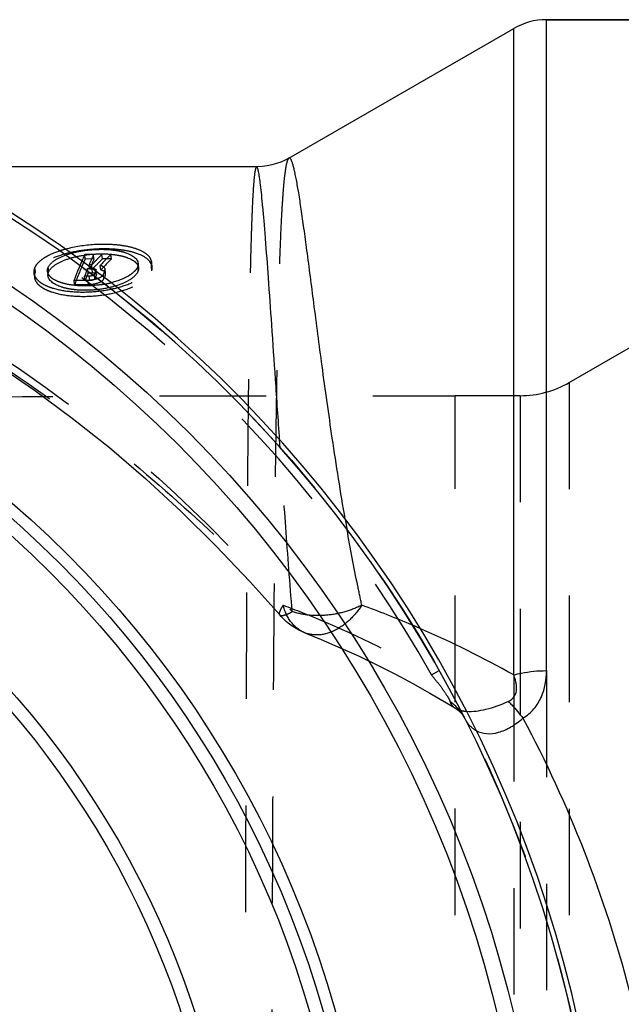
# Model space of a CAD drawing. Header units: millimetres. Extents: x 368 to 632, y 412 to 588.
# Tile 5 of 6: x 494 to 530, y 513 to 573. Entities that reach past the tile are written whole.
import ezdxf

# ---------------------------------------------------------------- set-up
doc = ezdxf.new("R2010")
doc.units = ezdxf.units.MM
doc.header["$LTSCALE"] = 65.185185
doc.linetypes.add('HIDDEN', pattern=[0.2, 0.1, -0.1])
doc.layers.add('KOERPER', color=7, linetype='CONTINUOUS')
doc.layers.add('KONST.EL_MIT_GEO', color=7, linetype='CONTINUOUS')

msp = doc.modelspace()

# ---------------------------------------------------------------- linework, layer by layer
at = {"layer": 'KOERPER', "color": 7, "linetype": 'Continuous'}
for p, q in [((525.722, 572.987), (595.65, 572.987)), ((509.98, 564.518), (523.722, 572.452)), ((507.97, 563.987), (488.137, 563.987))]:
    msp.add_line(p, q, dxfattribs=at)
at = {"layer": 'KOERPER', "color": 8, "linetype": 'HIDDEN'}
for p in [(520.15, 439.988), (524.123, 549.987)]:
    msp.add_line(p, (520.15, 549.987), dxfattribs=at)
msp.add_circle((451.15, 494.988), 78, dxfattribs=at)
msp.add_open_spline([(462.989, 548.698), (467.572, 549.117), (476.9, 549.656), (491.072, 549.942), (505.534, 549.991), (515.26, 549.987), (520.15, 549.987)], degree=3, knots=[0, 0, 0, 0, 0.241405, 0.489833, 0.74351, 1, 1, 1, 1], dxfattribs=at)
at = {"layer": 'KONST.EL_MIT_GEO', "color": 7, "linetype": 'Continuous'}
for p, q in [((525.722, 533.165), (525.722, 572.987)), ((595.65, 572.987), (525.722, 572.987)), ((523.722, 532.903), (523.722, 572.452))]:
    msp.add_line(p, q, dxfattribs=at)
at = {"layer": 'KONST.EL_MIT_GEO', "color": 8, "linetype": 'HIDDEN'}
for p, q in [((498.032, 558.626), (497.496, 558.622)), ((497.523, 558.346), (497.496, 558.622)), ((498.059, 558.351), (498.032, 558.626)), ((499.098, 558.635), (498.547, 558.631)), ((498.574, 558.355), (498.547, 558.631)), ((499.124, 558.36), (499.098, 558.635)), ((494.478, 557.565), (494.445, 557.837)), ((495.294, 557.572), (495.262, 557.844)), ((498.059, 558.351), (497.523, 558.346)), ((497.674, 557.771), (497.951, 557.773)), ((497.703, 557.499), (497.674, 557.771)), ((497.933, 557.996), (497.763, 557.994)), ((497.792, 557.722), (497.763, 557.994)), ((497.98, 557.501), (497.933, 557.996)), ((498.474, 557.679), (498.446, 557.952)), ((499.124, 558.36), (498.574, 558.355)), ((500.762, 557.62), (500.737, 557.892)), ((500.784, 557.8), (500.76, 558.073)), ((501.592, 557.627), (501.568, 557.899)), ((501.618, 557.848), (501.594, 558.122)), ((494.385, 557.497), (494.419, 557.228)), ((495.219, 557.595), (495.251, 557.325)), ((497.771, 557.296), (497.491, 557.294)), ((497.521, 557.024), (497.491, 557.294)), ((497.703, 557.499), (497.98, 557.501)), ((497.801, 557.026), (497.771, 557.296)), ((497.961, 557.723), (497.792, 557.722)), ((498.116, 557.143), (498.087, 557.413)), ((498.18, 557.663), (498.156, 557.6)), ((498.209, 557.392), (498.183, 557.685)), ((498.67, 557.148), (498.642, 557.419)), ((498.759, 557.397), (498.731, 557.668)), ((498.767, 557.458), (498.739, 557.73)), ((527.123, 550.791), (538.758, 557.509)), ((496.848, 557.053), (497.687, 557.06)), ((496.879, 556.784), (496.848, 557.053)), ((496.879, 556.784), (497.717, 556.792)), ((497.801, 557.026), (497.521, 557.024)), ((497.717, 556.792), (497.687, 557.06)), ((527.123, 550.791), (527.123, 439.184)), ((524.123, 549.987), (524.123, 439.988)), ((509.444, 546.801), (509.411, 547.284)), ((518.701, 532.903), (519.168, 533.165)), ((525.722, 533.165), (525.722, 456.81)), ((523.722, 532.903), (523.722, 457.072)), ((520.158, 530.867), (520.159, 530.866)), ((520.72, 530.258), (520.722, 530.254))]:
    msp.add_line(p, q, dxfattribs=at)
at = {"layer": 'KONST.EL_MIT_GEO', "color": 7, "linetype": 'Continuous'}
msp.add_lwpolyline([(509.976, 564.516), (509.756, 564.397), (509.494, 564.28), (509.221, 564.18), (508.939, 564.1), (508.65, 564.041), (508.358, 564.003), (508.064, 563.988), (508.003, 563.987)], dxfattribs=at)
at = {"layer": 'KONST.EL_MIT_GEO', "color": 8, "linetype": 'HIDDEN'}
for points in [[(492.061, 551.934), (494.418, 550.325), (496.733, 548.616), (499.003, 546.808), (501.224, 544.903), (503.397, 542.901), (505.52, 540.804), (507.59, 538.619), (509.417, 536.572)], [(510.953, 535.481), (511.945, 535.075), (513.122, 534.567), (514.272, 534.042), (515.394, 533.502), (516.489, 532.947), (517.556, 532.378), (518.596, 531.796), (519.608, 531.202), (520.158, 530.867)], [(520.16, 530.866), (520.246, 530.808), (520.351, 530.725), (520.454, 530.628), (520.549, 530.52), (520.631, 530.409), (520.698, 530.3), (520.72, 530.258)]]:
    msp.add_lwpolyline(points, dxfattribs=at)
at = {"layer": 'KONST.EL_MIT_GEO', "color": 7, "linetype": 'Continuous'}
for radius in [74.561, 73.58, 64.05, 63.325, 62.521, 55.804, 55]:
    msp.add_circle((451.15, 494.988), radius, dxfattribs=at)
for centre, radius, start, end in [((451.15, 494.988), 78.3, 96.152, 83.848), ((525.722, 568.987), 4, 90, 120), ((451.15, 494.988), 78, 96.18764, 83.81236), ((493.335, 478.935), 61.935, 60.61797, 66.54094)]:
    msp.add_arc(centre, radius, start, end, dxfattribs=at)
at = {"layer": 'KONST.EL_MIT_GEO', "color": 8, "linetype": 'HIDDEN'}
for centre, radius, start, end in [((451.15, 494.988), 77.464, 29.30465, 330.69535), ((498.033, 552.574), 6.598, 105.08191, 108.37012), ((516.702, 549.825), 21.125, 155.39203, 156.59884), ((517.948, 549.781), 21.791, 156.05325, 157.85858), ((522.803, 534.533), 34.191, 135.18793, 136.17064), ((523.926, 534.296), 34.768, 135.56996, 137.12678), ((519.659, 548.577), 24.335, 157.39408, 159.61614), ((517.888, 549.31), 22.418, 156.59485, 157.38424), ((520.562, 548.733), 24.608, 158.45212, 159.64171), ((517.879, 549.554), 21.684, 156.06628, 157.87252), ((523.765, 533.607), 35.527, 136.16745, 136.64652), ((523.022, 534.035), 34.484, 135.15063, 136.61322), ((523.829, 534.106), 34.62, 135.52692, 137.08472), ((520.481, 548.511), 24.488, 158.46635, 159.6565), ((521.451, 548.901), 24.866, 159.52167, 159.98027), ((521.246, 548.723), 24.615, 159.37789, 159.99559), ((522.109, 549.158), 24.879, 159.99805, 160.60797), ((522.026, 548.935), 24.758, 160.01298, 160.62451), ((497.61, 562.819), 6.11, 280.28095, 283.94438), ((524.123, 555.987), 6, 270, 300), ((670.108, 569.464), 159.001, 189.78716, 190.02434), ((492.128, 476.14), 64.978, 66.99529, 69.92104), ((492.61, 477.306), 63.718, 66.5262, 66.98435)]:
    msp.add_arc(centre, radius, start, end, dxfattribs=at)
for points, knots in [([(509.627, 452.806), (507.241, 450.084), (502.168, 444.868), (493.582, 438.099), (484.102, 432.589), (473.905, 428.519), (463.207, 426.018), (452.248, 425.169), (441.287, 426.012), (430.585, 428.539), (420.406, 432.699), (410.999, 438.396), (402.6, 445.497), (395.419, 453.827), (389.636, 463.183), (385.398, 473.332), (382.811, 484.023), (381.942, 494.988), (382.811, 505.952), (385.398, 516.643), (389.636, 526.792), (395.419, 536.148), (402.6, 544.478), (410.999, 551.579), (420.406, 557.276), (430.585, 561.436), (441.287, 563.963), (452.248, 564.806), (463.207, 563.957), (473.905, 561.456), (484.102, 557.386), (493.582, 551.876), (502.168, 545.107), (507.241, 539.891), (509.627, 537.169)], [0, 0, 0, 0, 0.031016, 0.062174, 0.093393, 0.124641, 0.155905, 0.187176, 0.218453, 0.249733, 0.281014, 0.312296, 0.34358, 0.374863, 0.406147, 0.437431, 0.468716, 0.5, 0.531284, 0.562569, 0.593853, 0.625137, 0.65642, 0.687704, 0.718986, 0.750268, 0.781547, 0.812824, 0.844095, 0.875359, 0.906607, 0.937826, 0.968984, 1, 1, 1, 1]), ([(509.976, 564.516), (509.958, 564.505), (509.923, 564.461), (509.861, 564.32), (509.795, 564.038), (509.725, 563.582), (509.658, 562.965), (509.595, 562.189), (509.536, 561.255), (509.481, 560.166), (509.408, 558.408), (509.329, 555.842), (509.25, 552.336), (509.181, 548.286), (509.122, 543.729), (509.072, 538.707), (509.03, 533.269), (508.995, 527.465), (508.957, 519.158), (508.928, 508.297), (508.916, 494.988), (508.928, 481.678), (508.957, 470.818), (508.995, 462.51), (509.03, 456.706), (509.072, 451.268), (509.122, 446.247), (509.181, 441.69), (509.25, 437.639), (509.329, 434.133), (509.408, 431.567), (509.481, 429.809), (509.536, 428.72), (509.595, 427.786), (509.658, 427.01), (509.725, 426.393), (509.795, 425.937), (509.861, 425.655), (509.923, 425.514), (509.958, 425.47), (509.976, 425.459)], [0, 0, 0, 0, 0.000456, 0.001147, 0.003338, 0.006654, 0.011111, 0.016705, 0.02343, 0.031274, 0.040221, 0.061345, 0.08662, 0.115816, 0.148664, 0.184858, 0.224059, 0.265895, 0.309968, 0.403133, 0.499999, 0.596865, 0.69003, 0.734104, 0.77594, 0.81514, 0.851335, 0.884183, 0.913379, 0.938654, 0.959779, 0.968725, 0.976569, 0.983294, 0.988889, 0.993345, 0.996662, 0.998853, 0.999544, 1, 1, 1, 1]), ([(452.74, 563.986), (458.181, 563.946), (469.092, 562.602), (481.983, 557.902), (491.493, 552.565), (498.182, 547.851), (504.4, 542.539), (508.271, 538.708), (510.186, 536.774)], [0, 0, 0, 0, 0.2499, 0.499788, 0.624893, 0.749966, 0.875005, 1, 1, 1, 1]), ([(508.003, 563.987), (507.992, 563.987), (507.965, 563.958), (507.928, 563.85), (507.883, 563.606), (507.839, 563.199), (507.795, 562.626), (507.753, 561.893), (507.714, 561), (507.677, 559.948), (507.628, 558.235), (507.574, 555.719), (507.52, 552.265), (507.473, 548.257), (507.433, 543.732), (507.398, 538.733), (507.369, 533.308), (507.345, 527.511), (507.319, 519.199), (507.298, 508.322), (507.29, 494.988), (507.298, 481.653), (507.319, 470.776), (507.345, 462.464), (507.369, 456.667), (507.398, 451.242), (507.433, 446.243), (507.473, 441.718), (507.52, 437.71), (507.574, 434.256), (507.628, 431.74), (507.677, 430.027), (507.714, 428.975), (507.753, 428.082), (507.795, 427.349), (507.839, 426.776), (507.883, 426.369), (507.928, 426.125), (507.965, 426.017), (507.992, 425.988), (508.003, 425.988)], [0, 0, 0, 0, 0.000253, 0.000739, 0.002557, 0.005538, 0.009692, 0.015013, 0.021494, 0.029123, 0.037882, 0.058717, 0.083813, 0.112937, 0.145815, 0.182136, 0.221551, 0.263679, 0.308113, 0.402149, 0.5, 0.597851, 0.691887, 0.736321, 0.778449, 0.817864, 0.854185, 0.887063, 0.916187, 0.941283, 0.962118, 0.970877, 0.978506, 0.984987, 0.990308, 0.994462, 0.997443, 0.999261, 0.999747, 1, 1, 1, 1]), ([(501.594, 558.122), (501.583, 558.248), (501.453, 558.522), (501.054, 558.815), (500.49, 559.036), (499.779, 559.184), (498.96, 559.253), (497.786, 559.235), (496.892, 559.101), (496.316, 558.945)], [0, 0, 0, 0, 0.066571, 0.149147, 0.255039, 0.383339, 0.529231, 0.686078, 1, 1, 1, 1]), ([(495.953, 558.836), (495.615, 558.723), (495.148, 558.525), (494.659, 558.15), (494.495, 557.942), (494.445, 557.837)], [0, 0, 0, 0, 0.579969, 0.810838, 1, 1, 1, 1]), ([(501.618, 557.848), (501.581, 558.272), (500.887, 558.653), (500.147, 558.839), (499.569, 558.929), (498.948, 558.97), (498.072, 558.963), (497.007, 558.846), (495.863, 558.554), (495.002, 558.153), (494.575, 557.768), (494.478, 557.565)], [0, 0, 0, 0, 0.162345, 0.228034, 0.302774, 0.382923, 0.466224, 0.637207, 0.790873, 0.914292, 1, 1, 1, 1]), ([(495.262, 557.844), (495.338, 558.015), (495.695, 558.326), (496.386, 558.638), (497.272, 558.857), (498.235, 558.956), (499.029, 558.935), (499.618, 558.842), (500.186, 558.7), (500.73, 558.407), (500.759, 558.073)], [0, 0, 0, 0, 0.092622, 0.221252, 0.376585, 0.541713, 0.699151, 0.770152, 0.833874, 1, 1, 1, 1]), ([(495.294, 557.572), (495.364, 557.727), (495.686, 558.024), (496.338, 558.335), (497.209, 558.565), (498.186, 558.677), (499.013, 558.663), (499.631, 558.568), (500.209, 558.426), (500.754, 558.13), (500.784, 557.8)], [0, 0, 0, 0, 0.084584, 0.206132, 0.358318, 0.528689, 0.692818, 0.768265, 0.835324, 1, 1, 1, 1]), ([(494.445, 557.837), (494.432, 557.81), (494.388, 557.702), (494.375, 557.582), (494.385, 557.497)], [0, 0, 0, 0, 0.264337, 1, 1, 1, 1]), ([(494.385, 557.497), (494.396, 557.404), (494.472, 557.208), (494.705, 556.961), (495.042, 556.75), (495.651, 556.507), (496.585, 556.334), (497.812, 556.309), (499.072, 556.465), (500.215, 556.792), (501.079, 557.239), (501.501, 557.676), (501.568, 557.899)], [0, 0, 0, 0, 0.034996, 0.075575, 0.124348, 0.18176, 0.318423, 0.474734, 0.637113, 0.789298, 0.913399, 1, 1, 1, 1]), ([(495.219, 557.595), (495.212, 557.657), (495.221, 557.745), (495.252, 557.824), (495.262, 557.844)], [0, 0, 0, 0, 0.736161, 1, 1, 1, 1]), ([(497.523, 558.346), (497.467, 558.222), (497.237, 557.708), (497.028, 557.184), (496.879, 556.784)], [0, 0, 0, 0, 0.241963, 1, 1, 1, 1]), ([(497.951, 557.773), (498.005, 557.774), (498.087, 557.771), (498.18, 557.717), (498.183, 557.685)], [0, 0, 0, 0, 0.629055, 1, 1, 1, 1]), ([(498.739, 557.73), (498.737, 557.754), (498.709, 557.82), (498.602, 557.901), (498.504, 557.936), (498.446, 557.952)], [0, 0, 0, 0, 0.188786, 0.537215, 1, 1, 1, 1]), ([(500.737, 557.892), (500.702, 557.782), (500.535, 557.56), (499.997, 557.169), (499.467, 556.985), (499.082, 556.889)], [0, 0, 0, 0, 0.173985, 0.401878, 1, 1, 1, 1]), ([(494.478, 557.565), (494.465, 557.538), (494.422, 557.432), (494.408, 557.313), (494.419, 557.228)], [0, 0, 0, 0, 0.257475, 1, 1, 1, 1]), ([(494.419, 557.228), (494.43, 557.139), (494.5, 556.949), (494.723, 556.705), (495.057, 556.492), (495.689, 556.236), (496.674, 556.06), (497.968, 556.048), (499.256, 556.23), (500.374, 556.579), (501.172, 557.023), (501.532, 557.432), (501.592, 557.627)], [0, 0, 0, 0, 0.033382, 0.072953, 0.121208, 0.179841, 0.32584, 0.490753, 0.660338, 0.808718, 0.923955, 1, 1, 1, 1]), ([(496.787, 556.742), (496.58, 556.767), (496.201, 556.837), (495.709, 557.017), (495.355, 557.258), (495.231, 557.489), (495.219, 557.595)], [0, 0, 0, 0, 0.331103, 0.610443, 0.82923, 1, 1, 1, 1]), ([(500.762, 557.62), (500.712, 557.469), (500.429, 557.157), (499.81, 556.819), (498.948, 556.556), (497.958, 556.421), (497.11, 556.428), (496.471, 556.523), (495.864, 556.675), (495.293, 556.977), (495.251, 557.325)], [0, 0, 0, 0, 0.077668, 0.194466, 0.344676, 0.515725, 0.681976, 0.759106, 0.828526, 1, 1, 1, 1]), ([(497.687, 557.06), (497.894, 557.062), (498.193, 557.107), (498.511, 557.255), (498.622, 557.363), (498.642, 557.419)], [0, 0, 0, 0, 0.590087, 0.830718, 1, 1, 1, 1]), ([(498.002, 557.341), (497.985, 557.334), (497.911, 557.307), (497.832, 557.296), (497.771, 557.296)], [0, 0, 0, 0, 0.230944, 1, 1, 1, 1]), ([(497.98, 557.501), (498.034, 557.502), (498.115, 557.499), (498.208, 557.445), (498.212, 557.414)], [0, 0, 0, 0, 0.633545, 1, 1, 1, 1]), ([(498.087, 557.413), (498.085, 557.406), (498.064, 557.374), (498.029, 557.354), (498.002, 557.341)], [0, 0, 0, 0, 0.194659, 1, 1, 1, 1]), ([(498.183, 557.685), (498.183, 557.681), (498.183, 557.674), (498.181, 557.667), (498.18, 557.663)], [0, 0, 0, 0, 0.488021, 1, 1, 1, 1]), ([(498.212, 557.414), (498.212, 557.41), (498.212, 557.403), (498.21, 557.396), (498.209, 557.392)], [0, 0, 0, 0, 0.485131, 1, 1, 1, 1]), ([(498.767, 557.458), (498.765, 557.481), (498.712, 557.602), (498.574, 557.653), (498.474, 557.679)], [0, 0, 0, 0, 0.183938, 1, 1, 1, 1]), ([(498.7, 556.807), (498.539, 556.778), (497.906, 556.688), (497.259, 556.683), (496.787, 556.742)], [0, 0, 0, 0, 0.256487, 1, 1, 1, 1]), ([(497.717, 556.792), (497.93, 556.793), (498.233, 556.839), (498.549, 556.992), (498.652, 557.096), (498.67, 557.148)], [0, 0, 0, 0, 0.608718, 0.843094, 1, 1, 1, 1]), ([(498.116, 557.143), (498.101, 557.102), (497.981, 557.043), (497.872, 557.027), (497.801, 557.026)], [0, 0, 0, 0, 0.383365, 1, 1, 1, 1]), ([(510.186, 536.774), (510.037, 538.497), (509.788, 541.839), (509.555, 545.182), (509.444, 546.801)], [0, 0, 0, 0, 0.515986, 1, 1, 1, 1]), ([(514.436, 537.169), (514.351, 537.561), (514.027, 539.096), (513.737, 540.638), (513.534, 541.787)], [0, 0, 0, 0, 0.255809, 1, 1, 1, 1]), ([(509.627, 537.169), (509.58, 537.101), (509.501, 536.974), (509.409, 536.791), (509.37, 536.626), (509.417, 536.572)], [0, 0, 0, 0, 0.380915, 0.671492, 1, 1, 1, 1]), ([(509.417, 536.572), (509.44, 536.546), (509.536, 536.519), (509.701, 536.555), (509.927, 536.639), (510.093, 536.723), (510.186, 536.774)], [0, 0, 0, 0, 0.126049, 0.32494, 0.616303, 1, 1, 1, 1]), ([(510.952, 535.482), (510.632, 535.61), (510.024, 536.093), (509.724, 536.791), (509.627, 537.169)], [0, 0, 0, 0, 0.469278, 1, 1, 1, 1]), ([(509.627, 537.169), (510.4, 536.88), (513.508, 535.646), (516.518, 534.161), (518.701, 532.903)], [0, 0, 0, 0, 0.246761, 1, 1, 1, 1]), ([(514.436, 537.169), (514.103, 537.008), (513.405, 536.726), (512.302, 536.526), (511.21, 536.518), (510.51, 536.666), (510.186, 536.774)], [0, 0, 0, 0, 0.254363, 0.513517, 0.765532, 1, 1, 1, 1]), ([(514.436, 537.169), (514.216, 536.832), (513.722, 536.231), (512.823, 535.584), (511.862, 535.287), (511.225, 535.373), (510.952, 535.481)], [0, 0, 0, 0, 0.290929, 0.55488, 0.788145, 1, 1, 1, 1]), ([(518.701, 532.903), (518.813, 532.766), (519.036, 532.487), (519.36, 532.062), (519.629, 531.666), (519.785, 531.404), (519.822, 531.286)], [0, 0, 0, 0, 0.268392, 0.543584, 0.811654, 1, 1, 1, 1]), ([(519.822, 531.286), (519.918, 531.219), (520.276, 530.934), (520.565, 530.562), (520.72, 530.258)], [0, 0, 0, 0, 0.25487, 1, 1, 1, 1]), ([(519.822, 531.286), (519.849, 531.202), (519.936, 531.037), (520.078, 530.916), (520.158, 530.867)], [0, 0, 0, 0, 0.486624, 1, 1, 1, 1]), ([(520.16, 530.866), (520.182, 530.852), (520.282, 530.797), (520.391, 530.758), (520.475, 530.735)], [0, 0, 0, 0, 0.234299, 1, 1, 1, 1]), ([(520.475, 530.735), (520.502, 530.728), (520.618, 530.701), (520.736, 530.685), (520.826, 530.679)], [0, 0, 0, 0, 0.235524, 1, 1, 1, 1]), ([(520.722, 530.254), (520.802, 530.096), (520.998, 529.802), (521.276, 529.581), (521.426, 529.5)], [0, 0, 0, 0, 0.510344, 1, 1, 1, 1])]:
    msp.add_open_spline(points, degree=3, knots=knots, dxfattribs=at)
at = {"layer": 'KONST.EL_MIT_GEO', "color": 7, "linetype": 'Continuous'}
for points, knots in [([(513.421, 542.435), (513.137, 544.081), (512.645, 547.205), (512.028, 551.619), (511.527, 555.452), (511.165, 558.256), (510.908, 560.167), (510.742, 561.338), (510.591, 562.328), (510.469, 563.038), (510.375, 563.512), (510.312, 563.798), (510.252, 564.036), (510.195, 564.226), (510.141, 564.37), (510.089, 564.465), (510.036, 564.526), (509.991, 564.524), (509.976, 564.516)], [0, 0, 0, 0, 0.223326, 0.42297, 0.596134, 0.740455, 0.80117, 0.853977, 0.898696, 0.935185, 0.950309, 0.963341, 0.974278, 0.983129, 0.989919, 0.994719, 0.997771, 1, 1, 1, 1]), ([(509.411, 547.284), (509.327, 548.523), (509.168, 550.869), (508.943, 554.174), (508.743, 557.041), (508.587, 559.14), (508.47, 560.574), (508.393, 561.459), (508.32, 562.212), (508.251, 562.832), (508.187, 563.317), (508.13, 563.664), (508.079, 563.871), (508.04, 563.963), (508.014, 563.987), (508.003, 563.987)], [0, 0, 0, 0, 0.221929, 0.420118, 0.592018, 0.735578, 0.796202, 0.849152, 0.894278, 0.93146, 0.960593, 0.98162, 0.994552, 0.998084, 1, 1, 1, 1]), ([(523.722, 532.903), (523.877, 532.946), (524.532, 533.103), (525.209, 533.165), (525.722, 533.165)], [0, 0, 0, 0, 0.238869, 1, 1, 1, 1]), ([(524.29, 530.254), (524.538, 530.412), (524.987, 530.795), (525.588, 531.765), (525.722, 532.618), (525.722, 533.165)], [0, 0, 0, 0, 0.261886, 0.514412, 1, 1, 1, 1]), ([(523.39, 531.286), (523.545, 531.356), (523.818, 531.574), (523.925, 532.052), (523.864, 532.492), (523.774, 532.768), (523.722, 532.903)], [0, 0, 0, 0, 0.27811, 0.525946, 0.763781, 1, 1, 1, 1]), ([(520.826, 530.679), (521.224, 530.65), (522.115, 530.783), (522.948, 531.086), (523.39, 531.286)], [0, 0, 0, 0, 0.45058, 1, 1, 1, 1]), ([(523.39, 531.286), (523.464, 531.215), (523.785, 530.889), (524.076, 530.536), (524.29, 530.254)], [0, 0, 0, 0, 0.224685, 1, 1, 1, 1]), ([(521.426, 529.5), (521.618, 529.395), (522.081, 529.265), (522.828, 529.364), (523.588, 529.707), (524.059, 530.054), (524.29, 530.254)], [0, 0, 0, 0, 0.210121, 0.44336, 0.707976, 1, 1, 1, 1]), ([(524.29, 530.254), (527.093, 524.994), (531.59, 513.496), (533.949, 494.988), (531.59, 476.479), (527.093, 464.981), (524.29, 459.721)], [0, 0, 0, 0, 0.244016, 0.5, 0.755984, 1, 1, 1, 1])]:
    msp.add_open_spline(points, degree=3, knots=knots, dxfattribs=at)
at = {"layer": 'KONST.EL_MIT_GEO', "color": 8, "linetype": 'HIDDEN'}
for points in [[(500.759, 558.073), (500.765, 558.012), (500.756, 557.949), (500.737, 557.892)], [(500.784, 557.8), (500.789, 557.74), (500.781, 557.677), (500.762, 557.62)], [(501.568, 557.899), (501.591, 557.97), (501.6, 558.047), (501.594, 558.122)], [(501.592, 557.627), (501.614, 557.698), (501.624, 557.774), (501.618, 557.848)], [(495.251, 557.325), (495.241, 557.408), (495.259, 557.496), (495.294, 557.572)], [(498.731, 557.668), (498.738, 557.688), (498.741, 557.709), (498.739, 557.73)], [(498.759, 557.397), (498.766, 557.416), (498.769, 557.438), (498.767, 557.458)], [(510.953, 535.481), (510.37, 535.714), (509.829, 536.098), (509.417, 536.572)]]:
    msp.add_open_spline(points, degree=3, dxfattribs=at)

doc.saveas('drawing.dxf')
